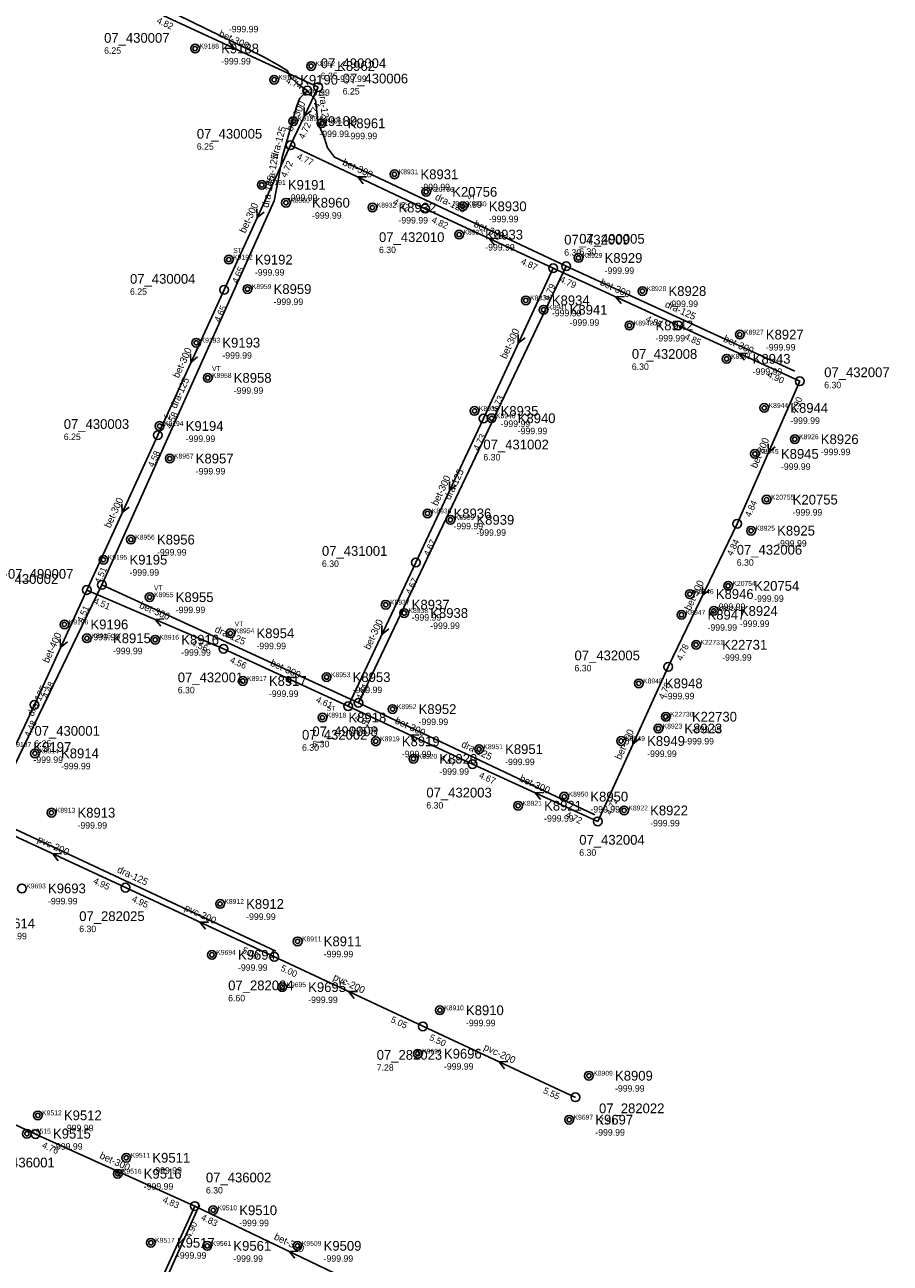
# Model space of a CAD drawing. Header units: metres. Extents: x 164250 to 165477, y 448735 to 450145.
# Tile 32 of 36: x 165143 to 165303, y 449673 to 449901. Entities that reach past the tile are written whole.
import ezdxf

# ---------------------------------------------------------------- set-up
doc = ezdxf.new("R2010")
doc.units = ezdxf.units.M

msp = doc.modelspace()

# ---------------------------------------------------------------- linework, layer by layer
at = {"layer": 'CON_BxH125x125mm', "linetype": 'Continuous'}
for points in [[(165136.849, 449919.549), (165187.093, 449895.002), (165189.762, 449893.549), (165191.446, 449892.471), (165192.13, 449891.208), (165193.313, 449890.077), (165195.167, 449888.818)], [(165157.345, 449797.765), (165189.084, 449868.478), (165189.886, 449872.628), (165190.538, 449876.453), (165192.248, 449882.565), (165193.252, 449885.985), (165193.786, 449887.374), (165195.167, 449888.818)], [(165195.167, 449888.818), (165196.659, 449887.088), (165197.193, 449882.747), (165198.261, 449880.209), (165198.862, 449878.273), (165200.198, 449876.536), (165242.855, 449856.433)], [(165204.612, 449776.043), (165242.855, 449856.433)], [(165242.855, 449856.433), (165284.971, 449837.098)], [(165136.574, 449754.977), (165157.345, 449797.765)], [(165157.345, 449797.765), (165204.612, 449776.043)], [(165204.612, 449776.043), (165248.129, 449755.423)], [(165136.574, 449754.977), (165189.388, 449730.329)], [(165121.918, 449564.796), (165175.289, 449683.603)]]:
    msp.add_lwpolyline(points, dxfattribs=at)
at = {"layer": 'CON_BxH200x200mm', "linetype": 'Continuous'}
for points in [[(165161.672, 449742), (165134.92, 449754.455)], [(165189.094, 449729.25), (165161.672, 449742)], [(165216.462, 449716.463), (165189.094, 449729.25)], [(165244.542, 449703.385), (165216.462, 449716.463)]]:
    msp.add_lwpolyline(points, dxfattribs=at)
at = {"layer": 'CON_BxH300x300mm', "linetype": 'Continuous'}
for points in [[(165197.144, 449889.443), (165166.249, 449903.753)], [(165192.082, 449878.723), (165197.144, 449889.443)], [(165179.825, 449852.096), (165192.082, 449878.723)], [(165192.082, 449878.723), (165216.877, 449867.046)], [(165240.459, 449856.081), (165216.877, 449867.046)], [(165227.602, 449828.414), (165240.459, 449856.081)], [(165263.45, 449845.539), (165240.459, 449856.081)], [(165167.618, 449825.35), (165179.825, 449852.096)], [(165285.86, 449835.264), (165263.45, 449845.539)], [(165274.34, 449809.03), (165285.86, 449835.264)], [(165215.135, 449801.901), (165227.602, 449828.414)], [(165154.555, 449796.815), (165167.618, 449825.35)], [(165261.651, 449782.668), (165274.34, 449809.03)], [(165215.135, 449801.901), (165202.695, 449775.404)], [(165154.555, 449796.815), (165179.739, 449786.003)], [(165179.739, 449786.003), (165202.695, 449775.404)], [(165248.65, 449754.205), (165261.651, 449782.668)], [(165202.695, 449775.404), (165225.603, 449764.758)], [(165225.603, 449764.758), (165248.65, 449754.205)], [(165145.108, 449696.629), (165114.783, 449710.735)], [(165145.108, 449696.629), (165174.459, 449683.371)], [(165160.638, 449652.999), (165174.459, 449683.371)], [(165174.459, 449683.371), (165209.251, 449666.669)]]:
    msp.add_lwpolyline(points, dxfattribs=at)
at = {"layer": 'CON_BxH400x400mm', "linetype": 'Continuous'}
for points in [[(165144.909, 449775.673), (165154.555, 449796.815)], [(165134.92, 449754.455), (165144.909, 449775.673)]]:
    msp.add_lwpolyline(points, dxfattribs=at)
at = {"layer": 'NOD_inspectieput'}
for centre in [(165195.17, 449888.82), (165197.14, 449889.44), (165192.08, 449878.72), (165216.88, 449867.05), (165242.86, 449856.43), (165240.46, 449856.08), (165179.83, 449852.1), (165263.45, 449845.54), (165285.86, 449835.26), (165227.6, 449828.41), (165167.62, 449825.35), (165274.34, 449809.03), (165215.14, 449801.9), (165157.35, 449797.77), (165154.55, 449796.82), (165179.74, 449786), (165261.65, 449782.67), (165144.91, 449775.67), (165202.7, 449775.4), (165204.61, 449776.04), (165225.6, 449764.76), (165248.65, 449754.21), (165161.67, 449742), (165189.09, 449729.25), (165216.46, 449716.46), (165244.54, 449703.39), (165145.11, 449696.63), (165174.46, 449683.37)]:
    msp.add_circle(centre, 0.8, dxfattribs=at)
at = {"layer": 'NOD_onbekend'}
for centre in [(165174.5, 449896.54), (165195.87, 449893.31), (165189.06, 449890.78), (165192.59, 449883.17), (165197.79, 449882.77), (165211.21, 449873.37), (165186.79, 449871.43), (165217.05, 449870.14), (165191.24, 449868.14), (165207.15, 449867.25), (165223.8, 449867.48), (165223.13, 449862.27), (165180.71, 449857.66), (165245.11, 449857.97), (165184.15, 449852.24), (165256.89, 449851.87), (165235.41, 449850.16), (165238.69, 449848.42), (165254.49, 449845.53), (165274.82, 449843.86), (165174.72, 449842.36), (165272.4, 449839.39), (165176.82, 449835.89), (165225.97, 449829.79), (165279.33, 449830.35), (165167.97, 449827.02), (165229.11, 449828.45), (165284.95, 449824.59), (165169.82, 449821.03), (165277.6, 449821.89), (165279.77, 449813.46), (165217.3, 449810.92), (165221.52, 449809.74), (165162.68, 449806.1), (165276.89, 449807.74), (165157.62, 449802.39), (165272.67, 449797.58), (165166.13, 449795.5), (165265.61, 449796.08), (165209.6, 449794.11), (165213.01, 449792.58), (165270.04, 449792.96), (165150.43, 449790.48), (165264.08, 449792.25), (165154.58, 449787.93), (165181, 449788.85), (165167.15, 449787.66), (165266.77, 449786.73), (165183.29, 449780.06), (165198.72, 449780.77), (165256.22, 449779.62), (165210.87, 449774.88), (165197.95, 449773.32), (165261.2, 449773.48), (165259.82, 449771.31), (165207.78, 449768.95), (165226.8, 449767.51), (165252.96, 449769.01), (165145.01, 449766.72), (165214.7, 449765.73), (165242.5, 449758.77), (165148.04, 449755.81), (165233.98, 449757.09), (165253.51, 449756.22), (165142.61, 449741.86), (165179.1, 449739), (165193.39, 449732.11), (165177.6, 449729.63), (165190.53, 449723.68), (165219.59, 449719.42), (165215.52, 449711.42), (165247.04, 449707.37), (165145.54, 449700.07), (165243.4, 449699.27), (165143.53, 449696.69), (165161.83, 449692.26), (165160.24, 449689.32), (165177.84, 449682.59), (165166.35, 449676.61), (165176.75, 449676.03), (165193.37, 449676.04)]:
    msp.add_circle(centre, 0.8, dxfattribs=at)
at = {"layer": 'onbekend'}
for centre in [(165174.5, 449896.54), (165189.06, 449890.78), (165197.79, 449882.77), (165211.21, 449873.37), (165191.24, 449868.14), (165217.05, 449870.14), (165223.8, 449867.48), (165256.89, 449851.87), (165238.69, 449848.42), (165274.82, 449843.86), (165279.33, 449830.35), (165229.11, 449828.45), (165284.95, 449824.59), (165279.77, 449813.46), (165221.52, 449809.74), (165276.89, 449807.74), (165162.68, 449806.1), (165157.62, 449802.39), (165272.67, 449797.58), (165166.13, 449795.5), (165270.04, 449792.96), (165181, 449788.85), (165154.58, 449787.93), (165266.77, 449786.73), (165198.72, 449780.77), (165210.87, 449774.88), (165145.01, 449766.72), (165215.52, 449711.42)]:
    msp.add_circle(centre, 0.4, dxfattribs=at)
at = {"layer": 'PIJL'}
for points in [[(165180.69, 449897.86), (165181.7, 449896.6), (165180.09, 449896.55)], [(165194.58, 449885.69), (165194.61, 449884.08), (165195.88, 449885.08)], [(165206.09, 449872.92), (165204.48, 449872.88), (165205.48, 449871.62)], [(165185.9, 449867.02), (165185.95, 449865.41), (165187.21, 449866.42)], [(165230.28, 449861.61), (165228.67, 449861.56), (165229.67, 449860.3)], [(165253.56, 449850.86), (165251.95, 449850.81), (165252.96, 449849.56)], [(165233.98, 449843.86), (165234.03, 449842.25), (165235.29, 449843.25)], [(165173.66, 449840.33), (165173.72, 449838.72), (165174.97, 449839.73)], [(165276.26, 449840.46), (165274.65, 449840.4), (165275.66, 449839.15)], [(165280.02, 449823.75), (165280.1, 449822.15), (165281.34, 449823.18)], [(165221.33, 449816.77), (165221.37, 449815.16), (165222.63, 449816.15)], [(165161.03, 449812.69), (165161.09, 449811.08), (165162.34, 449812.09)], [(165267.97, 449797.46), (165268, 449795.85), (165269.27, 449796.83)], [(165168.75, 449791.5), (165167.15, 449791.41), (165168.19, 449790.18)], [(165208.88, 449790.26), (165208.92, 449788.65), (165210.18, 449789.65)], [(165149.67, 449787.85), (165149.73, 449786.24), (165150.98, 449787.26)], [(165192.83, 449780.75), (165191.22, 449780.7), (165192.22, 449779.45)], [(165215.76, 449770.13), (165214.15, 449770.08), (165215.15, 449768.82)], [(165255.09, 449770.05), (165255.15, 449768.44), (165256.4, 449769.45)], [(165238.74, 449759.54), (165237.13, 449759.48), (165238.14, 449758.23)], [(165149.91, 449748.27), (165148.3, 449748.23), (165149.3, 449746.97)], [(165176.99, 449735.67), (165175.38, 449735.63), (165176.39, 449734.37)], [(165204.39, 449722.9), (165202.78, 449722.86), (165203.78, 449721.59)], [(165232.11, 449709.97), (165230.5, 449709.92), (165231.5, 449708.66)], [(165161.39, 449690.06), (165159.78, 449690), (165160.8, 449688.75)], [(165193.46, 449675.05), (165191.85, 449675.02), (165192.84, 449673.75)]]:
    msp.add_lwpolyline(points, dxfattribs=at)
at = {"layer": 'straatkolk'}
for centre in [(165195.87, 449893.31), (165192.59, 449883.17), (165186.79, 449871.43), (165207.15, 449867.25), (165223.13, 449862.27), (165180.71, 449857.66), (165245.11, 449857.97), (165184.15, 449852.24), (165235.41, 449850.16), (165254.49, 449845.53), (165174.72, 449842.36), (165272.4, 449839.39), (165176.82, 449835.89), (165225.97, 449829.79), (165167.97, 449827.02), (165169.82, 449821.03), (165277.6, 449821.89), (165217.3, 449810.92), (165265.61, 449796.08), (165209.6, 449794.11), (165150.43, 449790.48), (165213.01, 449792.58), (165264.08, 449792.25), (165167.15, 449787.66), (165183.29, 449780.06), (165256.22, 449779.62), (165197.95, 449773.32), (165261.2, 449773.48), (165259.82, 449771.31), (165207.78, 449768.95), (165252.96, 449769.01), (165214.7, 449765.73), (165226.8, 449767.51), (165242.5, 449758.77), (165233.98, 449757.09), (165253.51, 449756.22), (165148.04, 449755.81), (165179.1, 449739), (165193.39, 449732.11), (165177.6, 449729.63), (165190.53, 449723.68), (165219.59, 449719.42), (165247.04, 449707.37), (165145.54, 449700.07), (165243.4, 449699.27), (165143.53, 449696.69), (165161.83, 449692.26), (165160.24, 449689.32), (165177.84, 449682.59), (165166.35, 449676.61), (165176.75, 449676.03), (165193.37, 449676.04)]:
    msp.add_circle(centre, 0.4, dxfattribs=at)

# ---------------------------------------------------------------- texts
at = {"layer": 'DMM_BxH125x125mm'}
for rotation, p in [(-82.99, (165197.26, 449888.63)), (74.37, (165189.66, 449876.21)), (80.33, (165188.84, 449871.07)), (79.06, (165188.03, 449867.15)), (-25.23, (165218.57, 449868.77)), (-24.66, (165260.92, 449848.99)), (65.83, (165171.02, 449830.13)), (64.56, (165221.47, 449813.3)), (-24.68, (165178, 449789.15)), (64.11, (165144.66, 449773.43)), (-25.35, (165223.41, 449767.99)), (-25.02, (165160.02, 449744.89))]:
    msp.add_text('dra-125', height=1.3, rotation=rotation, dxfattribs=at).set_placement(p)
at = {"layer": 'DMM_BxH200x200mm'}
for rotation, p in [(-24.97, (165145.33, 449750.46)), (-24.94, (165172.42, 449737.86)), (-25.04, (165199.81, 449725.08)), (-24.97, (165227.53, 449712.18))]:
    msp.add_text('pvc-200', height=1.3, rotation=rotation, dxfattribs=at).set_placement(p)
at = {"layer": 'DMM_BxH300x300mm'}
for rotation, p in [(-24.85, (165178.73, 449898.83)), (64.72, (165192.36, 449881.15)), (-25.22, (165201.52, 449875.14)), (65.28, (165183.73, 449862.42)), (-24.94, (165225.7, 449863.8)), (-24.63, (165248.97, 449853.05)), (65.08, (165231.79, 449839.27)), (-24.63, (165271.67, 449842.65)), (65.47, (165171.49, 449835.73)), (66.29, (165277.91, 449819.13)), (64.82, (165219.12, 449812.21)), (65.4, (165158.87, 449808.11)), (64.3, (165265.72, 449792.9)), (-23.23, (165164.1, 449793.56)), (64.85, (165206.67, 449785.71)), (-24.78, (165188.23, 449782.96)), (-24.93, (165211.19, 449772.33)), (65.45, (165252.93, 449765.45)), (-24.6, (165234.14, 449761.68)), (-24.31, (165156.79, 449692.21)), (-25.64, (165188.92, 449677.3))]:
    msp.add_text('bet-300', height=1.3, rotation=rotation, dxfattribs=at).set_placement(p)
at = {"layer": 'DMM_BxH400x400mm'}
msp.add_text('bet-400', height=1.3, rotation=65.48, dxfattribs=at).set_placement((165147.51, 449783.26))
at = {"layer": 'INV_BxH200x200mm'}
for s, rotation, p in [('4.95', -24.97, (165155.62, 449742.83)), ('4.95', -24.94, (165162.73, 449739.52)), ('5.00', -24.94, (165183.04, 449730.08)), ('5.00', -25.04, (165190.14, 449726.77)), ('5.05', -25.04, (165210.41, 449717.3)), ('5.50', -24.97, (165217.52, 449713.99)), ('5.55', -24.97, (165238.49, 449704.22))]:
    msp.add_text(s, height=1.2, rotation=rotation, dxfattribs=at).set_placement(p)
at = {"layer": 'INV_BxH300x300mm'}
for s, rotation, p in [('4.82', -24.85, (165167.31, 449901.28)), ('4.74', -24.85, (165191.09, 449890.26)), ('4.74', 64.72, (165196.28, 449883.39)), ('4.72', 64.72, (165194.56, 449879.76)), ('4.72', 65.28, (165191.28, 449872.67)), ('4.77', -25.22, (165193.12, 449876.24)), ('4.82', -25.22, (165210.83, 449867.91)), ('4.82', -24.94, (165217.93, 449864.57)), ('4.87', -24.94, (165234.4, 449856.91)), ('4.65', 65.28, (165182.3, 449853.16)), ('4.79', 65.08, (165239.63, 449850.03)), ('4.79', -24.63, (165241.53, 449853.61)), ('4.65', 65.47, (165179.04, 449846.04)), ('4.85', -24.63, (165257.39, 449846.34)), ('4.85', -24.63, (165264.52, 449843.07)), ('4.90', -24.63, (165279.8, 449836.06)), ('4.73', 65.08, (165230.08, 449829.47)), ('4.90', 66.29, (165285.16, 449829.19)), ('4.58', 65.47, (165170.09, 449826.42)), ('4.73', 64.82, (165226.75, 449822.36)), ('4.58', 65.4, (165166.82, 449819.29)), ('4.84', 66.29, (165276.79, 449810.14)), ('4.67', 64.82, (165217.61, 449802.94)), ('4.84', 64.3, (165273.43, 449802.99)), ('4.51', 65.4, (165157.02, 449797.88)), ('4.67', 64.85, (165214.28, 449795.85)), ('4.51', -23.23, (165155.68, 449794.37)), ('4.56', -23.23, (165173.66, 449786.65)), ('4.78', 64.3, (165264.14, 449783.69)), ('4.56', -24.78, (165180.8, 449783.53)), ('4.61', 64.85, (165205.17, 449776.45)), ('4.78', 65.45, (165260.86, 449776.61)), ('4.61', -24.78, (165196.64, 449776.22)), ('4.61', -24.93, (165203.75, 449772.93)), ('4.67', -24.93, (165219.55, 449765.59)), ('4.67', -24.6, (165226.67, 449762.29)), ('4.72', 65.45, (165251.12, 449755.28)), ('4.72', -24.6, (165242.59, 449755)), ('4.76', -24.31, (165146.19, 449694.17)), ('4.83', -24.31, (165168.4, 449684.13)), ('4.83', -25.64, (165175.48, 449680.88)), ('4.90', 65.53, (165173.68, 449677.31))]:
    msp.add_text(s, height=1.2, rotation=rotation, dxfattribs=at).set_placement(p)
at = {"layer": 'INV_BxH400x400mm'}
for s, rotation, p in [('4.51', 65.48, (165153.77, 449790.75)), ('4.48', 65.48, (165147.38, 449776.75)), ('4.48', 64.79, (165144.05, 449769.62))]:
    msp.add_text(s, height=1.2, rotation=rotation, dxfattribs=at).set_placement(p)
at = {"layer": 'KO_INSPECTIE'}
for s, p in [('VT', (165224.6, 449868.74)), ('ST', (165181.51, 449858.91)), ('VT', (165177.62, 449837.15)), ('W', (165168.77, 449828.28)), ('VT', (165166.93, 449796.76)), ('VT', (165181.8, 449790.11)), ('ST', (165198.75, 449774.58)), ('VT', (165260.62, 449772.57))]:
    msp.add_text(s, height=0.9, dxfattribs=at).set_placement(p)
at = {"layer": 'KO_NUMMER'}
for s, p in [('K9188', (165175.3, 449896.54)), ('K8962', (165196.67, 449893.31)), ('K9190', (165189.86, 449890.78)), ('K9189', (165193.39, 449883.17)), ('K8961', (165198.59, 449882.77)), ('K8931', (165212.01, 449873.37)), ('K9191', (165187.59, 449871.43)), ('K20756', (165217.85, 449870.14)), ('K8960', (165192.04, 449868.14)), ('K8930', (165224.6, 449867.48)), ('K8932', (165207.95, 449867.25)), ('K8933', (165223.93, 449862.27)), ('K9192', (165181.51, 449857.66)), ('K8929', (165245.92, 449857.97)), ('K8959', (165184.96, 449852.24)), ('K8928', (165257.69, 449851.87)), ('K8934', (165236.21, 449850.16)), ('K8941', (165239.49, 449848.42)), ('K8942', (165255.3, 449845.53)), ('K9193', (165175.52, 449842.36)), ('K8927', (165275.62, 449843.86)), ('K8943', (165273.2, 449839.39)), ('K8958', (165177.62, 449835.89)), ('K8935', (165226.77, 449829.79)), ('K8944', (165280.13, 449830.35)), ('K9194', (165168.77, 449827.02)), ('K8940', (165229.92, 449828.45)), ('K8926', (165285.75, 449824.59)), ('K8945', (165278.4, 449821.89)), ('K8957', (165170.62, 449821.03)), ('K20755', (165280.57, 449813.46)), ('K8936', (165218.1, 449810.92)), ('K8939', (165222.32, 449809.74)), ('K8956', (165163.48, 449806.1)), ('K8925', (165277.7, 449807.74)), ('K9195', (165158.42, 449802.39)), ('K20754', (165273.47, 449797.58)), ('K8955', (165166.93, 449795.5)), ('K8946', (165266.41, 449796.08)), ('K8937', (165210.4, 449794.11)), ('K8938', (165213.81, 449792.58)), ('K8947', (165264.88, 449792.25)), ('K8924', (165270.84, 449792.96)), ('K9196', (165151.23, 449790.48)), ('K8915', (165155.38, 449787.93)), ('K8916', (165167.95, 449787.66)), ('K8954', (165181.8, 449788.85)), ('K22731', (165267.57, 449786.73)), ('K8953', (165199.52, 449780.77)), ('K8917', (165184.09, 449780.06)), ('K8948', (165257.02, 449779.62)), ('K8952', (165211.67, 449774.88)), ('K8918', (165198.75, 449773.32)), ('K22730', (165262, 449773.48)), ('K8923', (165260.62, 449771.31)), ('K9197', (165140.72, 449767.9)), ('K8919', (165208.58, 449768.95)), ('K8951', (165227.6, 449767.51)), ('K8949', (165253.76, 449769.01)), ('K8914', (165145.81, 449766.72)), ('K8920', (165215.5, 449765.73)), ('K8950', (165243.3, 449758.77)), ('K8913', (165148.84, 449755.81)), ('K8921', (165234.78, 449757.09)), ('K8922', (165254.31, 449756.22)), ('K9693', (165143.41, 449741.86)), ('K8912', (165179.9, 449739)), ('K8911', (165194.19, 449732.11)), ('K9694', (165178.4, 449729.63)), ('K9695', (165191.33, 449723.68)), ('K8910', (165220.39, 449719.42)), ('K9696', (165216.33, 449711.42)), ('K8909', (165247.84, 449707.37)), ('K9512', (165146.34, 449700.07)), ('K9697', (165244.21, 449699.27)), ('K9515', (165144.33, 449696.69)), ('K9511', (165162.63, 449692.26)), ('K9516', (165161.04, 449689.32)), ('K9510', (165178.64, 449682.59)), ('K9517', (165167.15, 449676.61)), ('K9561', (165177.55, 449676.03)), ('K9509', (165194.17, 449676.04))]:
    msp.add_text(s, height=0.9, dxfattribs=at).set_placement(p)
at = {"layer": 'NLV_inspectieput'}
for s, p in [('6.25', (165157.74, 449895.56)), ('6.35', (165197.64, 449890.89)), ('6.25', (165201.68, 449888.07)), ('6.25', (165174.81, 449877.89)), ('6.30', (165208.37, 449858.86)), ('6.30', (165242.49, 449858.39)), ('6.30', (165245.25, 449858.55)), ('6.25', (165162.51, 449851.18)), ('6.30', (165254.94, 449837.35)), ('6.30', (165290.37, 449833.97)), ('6.25', (165150.31, 449824.44)), ('6.30', (165227.6, 449820.67)), ('6.30', (165197.86, 449801.07)), ('6.30', (165274.26, 449801.29)), ('6.30', (165244.38, 449781.83)), ('6.30', (165171.31, 449777.78)), ('6.25', (165144.91, 449767.93)), ('6.30', (165194.19, 449767.21)), ('6.30', (165196.1, 449767.85)), ('6.30', (165217.09, 449756.57)), ('6.30', (165245.26, 449747.87)), ('6.30', (165153.16, 449733.81)), ('6.60', (165180.59, 449721.06)), ('7.28', (165207.95, 449708.27)), ('7.91', (165248.89, 449698.42)), ('6.30', (165176.49, 449685.68))]:
    msp.add_text(s, height=1.2, dxfattribs=at).set_placement(p)
at = {"layer": 'NLV_onbekend'}
for p in [(165180.71, 449899.51), (165179.3, 449893.6), (165200.67, 449890.37), (165193.86, 449887.84), (165197.39, 449880.23), (165202.59, 449879.83), (165216.01, 449870.43), (165191.59, 449868.49), (165221.85, 449867.2), (165196.04, 449865.19), (165211.95, 449864.31), (165228.6, 449864.54), (165227.93, 449859.33), (165185.51, 449854.71), (165249.92, 449855.03), (165188.96, 449849.3), (165261.69, 449848.93), (165240.21, 449847.22), (165243.49, 449845.48), (165259.3, 449842.59), (165279.62, 449840.92), (165179.52, 449839.42), (165277.2, 449836.45), (165181.62, 449832.95), (165230.77, 449826.85), (165284.13, 449827.41), (165172.77, 449824.08), (165233.92, 449825.51), (165289.75, 449821.65), (165174.62, 449818.09), (165282.4, 449818.95), (165284.57, 449810.52), (165222.1, 449807.98), (165226.32, 449806.8), (165281.7, 449804.8), (165167.48, 449803.16), (165162.42, 449799.45), (165277.47, 449794.64), (165170.93, 449792.56), (165270.41, 449793.14), (165214.4, 449791.17), (165217.81, 449789.64), (165274.84, 449790.02), (165155.23, 449787.54), (165268.88, 449789.31), (165185.8, 449785.91), (165159.38, 449784.99), (165171.95, 449784.72), (165271.57, 449783.79), (165188.09, 449777.12), (165203.52, 449777.83), (165261.02, 449776.68), (165215.67, 449771.94), (165202.75, 449770.38), (165266, 449770.54), (165264.62, 449768.37), (165144.72, 449764.96), (165212.58, 449766.01), (165231.6, 449764.57), (165257.76, 449766.07), (165149.81, 449763.78), (165219.5, 449762.79), (165247.3, 449755.83), (165238.78, 449754.15), (165258.31, 449753.28), (165152.84, 449752.87), (165147.41, 449738.92), (165183.9, 449736.06), (165138.06, 449732.48), (165198.19, 449729.17), (165182.4, 449726.69), (165195.33, 449720.74), (165224.39, 449716.48), (165220.33, 449708.48), (165251.84, 449704.43), (165150.34, 449697.13), (165248.21, 449696.33), (165148.33, 449693.75), (165166.63, 449689.32), (165165.04, 449686.38), (165182.64, 449679.65), (165171.15, 449673.67), (165181.55, 449673.09), (165198.17, 449673.1)]:
    msp.add_text('-999.99', height=1.2, dxfattribs=at).set_placement(p)
at = {"layer": 'NNR_inspectieput'}
for s, p in [('07_430007', (165157.74, 449897.6)), ('07_490004', (165197.64, 449892.93)), ('07_430006', (165201.68, 449890.11)), ('07_430005', (165174.81, 449879.93)), ('07_432010', (165208.37, 449860.9)), ('07_432009', (165242.49, 449860.43)), ('07_490005', (165245.25, 449860.59)), ('07_430004', (165162.51, 449853.22)), ('07_432008', (165254.94, 449839.39)), ('07_432007', (165290.37, 449836.01)), ('07_430003', (165150.31, 449826.48)), ('07_431002', (165227.6, 449822.71)), ('07_431001', (165197.86, 449803.11)), ('07_432006', (165274.26, 449803.33)), ('07_490007', (165140.03, 449798.89)), ('07_430002', (165137.24, 449797.94)), ('07_432005', (165244.38, 449783.87)), ('07_432001', (165171.31, 449779.82)), ('07_430001', (165144.91, 449769.97)), ('07_432002', (165194.19, 449769.25)), ('07_490008', (165196.1, 449769.89)), ('07_432003', (165217.09, 449758.61)), ('07_432004', (165245.26, 449749.91)), ('07_282025', (165153.16, 449735.85)), ('07_282024', (165180.59, 449723.1)), ('07_282023', (165207.95, 449710.31)), ('07_282022', (165248.89, 449700.46)), ('07_436001', (165136.6, 449690.48)), ('07_436002', (165176.49, 449687.72))]:
    msp.add_text(s, height=1.8, dxfattribs=at).set_placement(p)
at = {"layer": 'NNR_onbekend'}
for s, p in [('K9188', (165179.3, 449895.64)), ('K8962', (165200.67, 449892.41)), ('K9190', (165193.86, 449889.88)), ('K9189', (165197.39, 449882.27)), ('K8961', (165202.59, 449881.87)), ('K8931', (165216.01, 449872.47)), ('K9191', (165191.59, 449870.53)), ('K20756', (165221.85, 449869.24)), ('K8960', (165196.04, 449867.24)), ('K8930', (165228.6, 449866.58)), ('K8932', (165211.95, 449866.35)), ('K8933', (165227.93, 449861.37)), ('K9192', (165185.51, 449856.76)), ('K8929', (165249.92, 449857.07)), ('K8959', (165188.96, 449851.34)), ('K8928', (165261.69, 449850.97)), ('K8934', (165240.21, 449849.26)), ('K8941', (165243.49, 449847.52)), ('K8942', (165259.3, 449844.63)), ('K9193', (165179.52, 449841.46)), ('K8927', (165279.62, 449842.96)), ('K8943', (165277.2, 449838.49)), ('K8958', (165181.62, 449834.99)), ('K8935', (165230.77, 449828.89)), ('K8944', (165284.13, 449829.45)), ('K9194', (165172.77, 449826.12)), ('K8940', (165233.92, 449827.55)), ('K8926', (165289.75, 449823.69)), ('K8945', (165282.4, 449820.99)), ('K8957', (165174.62, 449820.13)), ('K20755', (165284.57, 449812.56)), ('K8936', (165222.1, 449810.02)), ('K8939', (165226.32, 449808.84)), ('K8956', (165167.48, 449805.2)), ('K8925', (165281.7, 449806.85)), ('K9195', (165162.42, 449801.49)), ('K20754', (165277.47, 449796.68)), ('K8955', (165170.93, 449794.6)), ('K8946', (165270.41, 449795.18)), ('K8937', (165214.4, 449793.21)), ('K8938', (165217.81, 449791.68)), ('K8947', (165268.88, 449791.35)), ('K8924', (165274.84, 449792.06)), ('K9196', (165155.23, 449789.58)), ('K8915', (165159.38, 449787.03)), ('K8916', (165171.95, 449786.76)), ('K8954', (165185.8, 449787.95)), ('K22731', (165271.57, 449785.83)), ('K8953', (165203.52, 449779.87)), ('K8917', (165188.09, 449779.16)), ('K8948', (165261.02, 449778.72)), ('K8952', (165215.67, 449773.98)), ('K8918', (165202.75, 449772.42)), ('K22730', (165266, 449772.58)), ('K8923', (165264.62, 449770.41)), ('K9197', (165144.72, 449767)), ('K8919', (165212.58, 449768.05)), ('K8951', (165231.6, 449766.61)), ('K8949', (165257.76, 449768.11)), ('K8914', (165149.81, 449765.83)), ('K8920', (165219.5, 449764.83)), ('K8950', (165247.3, 449757.87)), ('K8913', (165152.84, 449754.91)), ('K8921', (165238.78, 449756.19)), ('K8922', (165258.31, 449755.32)), ('K9693', (165147.41, 449740.96)), ('K8912', (165183.9, 449738.1)), ('K9614', (165138.06, 449734.52)), ('K8911', (165198.19, 449731.21)), ('K9694', (165182.4, 449728.73)), ('K9695', (165195.33, 449722.78)), ('K8910', (165224.39, 449718.52)), ('K9696', (165220.33, 449710.52)), ('K8909', (165251.84, 449706.47)), ('K9512', (165150.34, 449699.17)), ('K9697', (165248.21, 449698.37)), ('K9515', (165148.33, 449695.79)), ('K9511', (165166.63, 449691.36)), ('K9516', (165165.04, 449688.42)), ('K9510', (165182.64, 449681.69)), ('K9517', (165171.15, 449675.71)), ('K9561', (165181.55, 449675.13)), ('K9509', (165198.17, 449675.14))]:
    msp.add_text(s, height=1.8, dxfattribs=at).set_placement(p)

doc.saveas('drawing.dxf')
